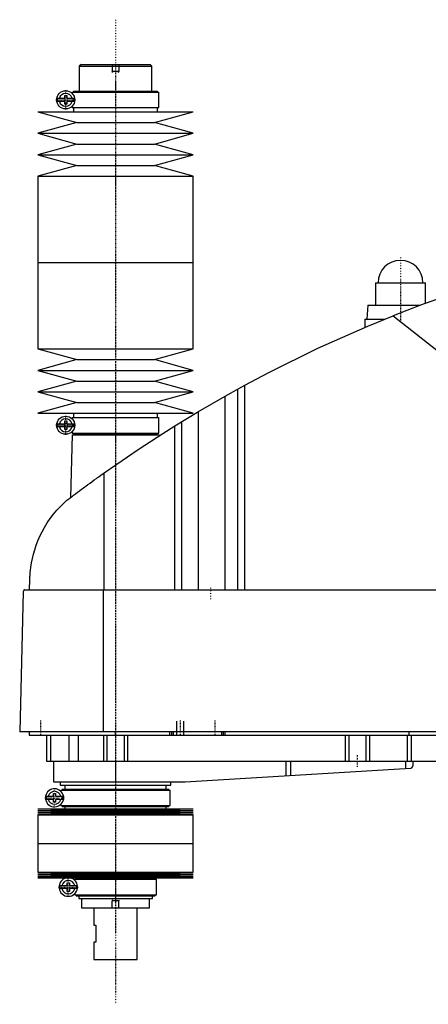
# Model space of a CAD drawing. Extents: x -906 to 186, y -1 to 900.
# Tile 1 of 3: x -906 to -669, y 330 to 900. Entities that reach past the tile are written whole.
import ezdxf

# ---------------------------------------------------------------- set-up
doc = ezdxf.new("R2010")
doc.units = 0
doc.linetypes.add('CENTER', pattern=[1.5, 0.45, -0.5, 0.05, -0.5])
for name, color, linetype in [('AM_0', 7, 'CONTINUOUS'), ('AM_10', 7, 'CONTINUOUS'), ('AM_7', 7, 'CENTER')]:
    doc.layers.add(name, color=color, linetype=linetype)

msp = doc.modelspace()

# ---------------------------------------------------------------- linework, layer by layer
at = {"layer": 'AM_0', "color": 7, "linetype": 'CONTINUOUS'}
for p, q in [((-870, 874), (-871, 873)), ((-871, 873), (-871, 858.5)), ((-871, 873), (-829, 873)), ((-870, 874), (-830, 874)), ((-829, 873), (-830, 874)), ((-829, 858.5), (-829, 873)), ((-879.45, 854.4), (-879.45, 856)), ((-879.45, 856), (-878.25, 856)), ((-878.25, 856), (-878.25, 854.4)), ((-875.15, 858), (-875.15, 857.22)), ((-875.15, 858), (-824.85, 858)), ((-874.35, 858.5), (-874.35, 858)), ((-874.35, 858.5), (-825.65, 858.5)), ((-825.65, 858), (-825.65, 858.5)), ((-824.85, 849), (-824.85, 858)), ((-883.63, 854.4), (-879.45, 854.4)), ((-879.45, 852.6), (-883.63, 852.6)), ((-879.45, 851), (-879.45, 852.6)), ((-878.25, 851), (-879.45, 851)), ((-878.25, 854.4), (-874.07, 854.4)), ((-878.25, 852.6), (-878.25, 851)), ((-874.07, 852.6), (-878.25, 852.6)), ((-895, 846.5), (-872.5, 840.3)), ((-895, 846.5), (-805, 846.5)), ((-875.15, 849.78), (-875.15, 849)), ((-875.15, 849), (-824.85, 849)), ((-874.35, 849), (-874.35, 846.5)), ((-827.5, 840.3), (-805, 846.5)), ((-825.65, 846.5), (-825.65, 849)), ((-872.5, 840.3), (-895, 834.1)), ((-872.5, 840.3), (-827.5, 840.3)), ((-805, 834.1), (-827.5, 840.3)), ((-895, 834.1), (-872.5, 827.9)), ((-895, 834.1), (-805, 834.1)), ((-827.5, 827.9), (-805, 834.1)), ((-872.5, 827.9), (-895, 821.7)), ((-872.5, 827.9), (-827.5, 827.9)), ((-805, 821.7), (-827.5, 827.9)), ((-895, 821.7), (-872.5, 815.5)), ((-895, 821.7), (-805, 821.7)), ((-827.5, 815.5), (-805, 821.7)), ((-872.5, 815.5), (-895, 809.3)), ((-872.5, 815.5), (-827.5, 815.5)), ((-805, 809.3), (-827.5, 815.5)), ((-895, 809.3), (-895, 759.25)), ((-895, 809.3), (-805, 809.3)), ((-805, 759.25), (-805, 809.3)), ((-895, 759.25), (-895, 709.2)), ((-895, 759.25), (-805, 759.25)), ((-895, 759.25), (-805, 759.25)), ((-805, 709.2), (-805, 759.25)), ((-699.5, 747.5), (-699.5, 734.5)), ((-699.5, 747.5), (-670.5, 747.5)), ((-670.5, 735.67), (-670.5, 747.5)), ((-704, 734.5), (-704.5, 726.5)), ((-704, 734.5), (-673.65, 734.5)), ((-705.65, 726.5), (-705.65, 721.73)), ((-705.65, 726.5), (-694.16, 726.5)), ((-689.33, 728.44), (-545.22, 614.75)), ((-895, 709.2), (-872.5, 703)), ((-895, 709.2), (-805, 709.2)), ((-827.5, 703), (-805, 709.2)), ((-872.5, 703), (-895, 696.8)), ((-872.5, 703), (-827.5, 703)), ((-805, 696.8), (-827.5, 703)), ((-895, 696.8), (-872.5, 690.6)), ((-895, 696.8), (-805, 696.8)), ((-827.5, 690.6), (-805, 696.8)), ((-872.5, 690.6), (-895, 684.4)), ((-872.5, 690.6), (-827.5, 690.6)), ((-805, 684.4), (-827.5, 690.6)), ((-786.56, 681.89), (-775.22, 688.17)), ((-779.22, 569.6), (-779.22, 685.98)), ((-775.22, 569.6), (-775.22, 688.17)), ((-895, 684.4), (-872.5, 678.2)), ((-895, 684.4), (-805, 684.4)), ((-827.5, 678.2), (-805, 684.4)), ((-801.96, 672.97), (-786.56, 681.89)), ((-786.56, 569.6), (-786.56, 681.89)), ((-872.5, 678.2), (-895, 672)), ((-872.5, 678.2), (-827.5, 678.2)), ((-805, 672), (-827.5, 678.2)), ((-895, 672), (-805, 672)), ((-879.45, 665.9), (-879.45, 667.5)), ((-879.45, 667.5), (-878.25, 667.5)), ((-878.25, 667.5), (-878.25, 665.9)), ((-875.15, 669.5), (-875.15, 668.72)), ((-875.15, 669.5), (-824.85, 669.5)), ((-874.35, 672), (-874.35, 669.5)), ((-825.65, 669.5), (-825.65, 672)), ((-824.85, 660.5), (-824.85, 669.5)), ((-815.65, 664.64), (-801.96, 672.97)), ((-801.96, 569.6), (-801.96, 672.97)), ((-883.63, 665.9), (-879.45, 665.9)), ((-879.45, 664.1), (-883.63, 664.1)), ((-879.45, 662.5), (-879.45, 664.1)), ((-878.25, 662.5), (-879.45, 662.5)), ((-878.25, 665.9), (-874.07, 665.9)), ((-878.25, 664.1), (-878.25, 662.5)), ((-874.07, 664.1), (-878.25, 664.1)), ((-815.65, 569.6), (-815.65, 664.64)), ((-811.52, 569.6), (-811.52, 667.2)), ((-875.17, 659.5), (-876.04, 623.15)), ((-875.17, 659.5), (-824.83, 659.5)), ((-875.15, 661.28), (-875.15, 660.5)), ((-875.15, 660.5), (-824.85, 660.5)), ((-874.35, 660.5), (-874.35, 660)), ((-874.35, 660), (-825.65, 660)), ((-874.17, 660), (-874.17, 659.5)), ((-825.83, 659.5), (-825.83, 660)), ((-825.65, 660), (-825.65, 660.5)), ((-824.81, 658.86), (-824.83, 659.5)), ((-856.53, 569.6), (-856.53, 637.45)), ((-899.77, 569.6), (-899.63, 575.62)), ((-903.45, 568.63), (-905.5, 487.5)), ((-902.45, 569.6), (-332.05, 569.6)), ((-857.01, 487.5), (-857.01, 569.6)), ((-328.96, 487.5), (-905.5, 487.5)), ((-900, 487.5), (-900, 485.5)), ((-900, 485.5), (-360, 485.5)), ((-890, 485.5), (-890, 470.5)), ((-887.69, 485.5), (-887.69, 470.5)), ((-877.09, 485.5), (-877.09, 470.5)), ((-871.56, 485.5), (-871.56, 470.5)), ((-857, 485.5), (-857, 470.5)), ((-855, 485.5), (-855, 470.5)), ((-850, 485.5), (-850, 487.5)), ((-845, 485.5), (-845, 470.5)), ((-843, 485.5), (-843, 470.5)), ((-818.5, 485.5), (-818.5, 487.5)), ((-817.5, 485.5), (-817.5, 487.5)), ((-816.5, 485.5), (-816.5, 487.5)), ((-788.5, 485.5), (-788.5, 487.5)), ((-787.5, 485.5), (-787.5, 487.5)), ((-786.5, 485.5), (-786.5, 487.5)), ((-717, 485.5), (-717, 470.5)), ((-715, 485.5), (-715, 470.5)), ((-705, 485.5), (-705, 470.5)), ((-703, 485.5), (-703, 470.5)), ((-681.18, 485.5), (-681.18, 470.5)), ((-680, 485.5), (-680, 487.5)), ((-678.85, 485.5), (-678.85, 470.5)), ((-890, 470.5), (-582, 470.5)), ((-886, 470.5), (-886, 458.5)), ((-850, 470.5), (-850, 458.5)), ((-751.33, 470.5), (-751.33, 461.99)), ((-748.68, 470.5), (-748.68, 462.14)), ((-682.14, 470.5), (-682.14, 466.1)), ((-677.8, 470.5), (-677.8, 467.74)), ((-809.7, 458.52), (-679.14, 466.27)), ((-886, 458.5), (-810.3, 458.5)), ((-882, 458.5), (-882, 456.5)), ((-882, 456.5), (-818, 456.5)), ((-879.35, 456.5), (-879.35, 454.2)), ((-820.65, 454.2), (-820.65, 456.5)), ((-818, 456.5), (-818, 458.5)), ((-885.95, 450.1), (-885.95, 451.7)), ((-885.95, 451.7), (-884.75, 451.7)), ((-884.75, 451.7), (-884.75, 450.1)), ((-881.65, 453.7), (-881.65, 452.92)), ((-881.65, 453.7), (-818.35, 453.7)), ((-880.85, 454.2), (-880.85, 453.7)), ((-880.85, 454.2), (-819.15, 454.2)), ((-819.15, 453.7), (-819.15, 454.2)), ((-818.35, 444.7), (-818.35, 453.7)), ((-890.13, 450.1), (-885.95, 450.1)), ((-885.95, 448.3), (-890.13, 448.3)), ((-885.95, 446.7), (-885.95, 448.3)), ((-884.75, 446.7), (-885.95, 446.7)), ((-884.75, 450.1), (-880.57, 450.1)), ((-884.75, 448.3), (-884.75, 446.7)), ((-880.57, 448.3), (-884.75, 448.3)), ((-881.65, 445.48), (-881.65, 444.7)), ((-895, 442.75), (-872.5, 442.18)), ((-895, 442.75), (-805, 442.75)), ((-872.5, 442.18), (-895, 441.61)), ((-895, 441.61), (-872.5, 441.04)), ((-895, 441.61), (-805, 441.61)), ((-872.5, 441.04), (-895, 440.47)), ((-895, 440.47), (-872.5, 439.9)), ((-895, 440.47), (-805, 440.47)), ((-872.5, 439.9), (-895, 439.33)), ((-895, 439.33), (-895, 422.75)), ((-895, 439.33), (-805, 439.33)), ((-881.65, 444.7), (-818.35, 444.7)), ((-880.85, 444.7), (-880.85, 444.2)), ((-880.85, 444.2), (-819.15, 444.2)), ((-879.35, 444.2), (-879.35, 442.75)), ((-872.5, 442.18), (-827.5, 442.18)), ((-872.5, 441.04), (-827.5, 441.04)), ((-872.5, 439.9), (-827.5, 439.9)), ((-827.5, 442.18), (-805, 442.75)), ((-805, 441.61), (-827.5, 442.18)), ((-827.5, 441.04), (-805, 441.61)), ((-805, 440.47), (-827.5, 441.04)), ((-827.5, 439.9), (-805, 440.47)), ((-805, 439.33), (-827.5, 439.9)), ((-820.65, 442.75), (-820.65, 444.2)), ((-819.15, 444.2), (-819.15, 444.7)), ((-805, 422.75), (-805, 439.33)), ((-895, 422.75), (-805, 422.75)), ((-895, 422.75), (-895, 406.17)), ((-895, 422.75), (-805, 422.75)), ((-805, 406.17), (-805, 422.75)), ((-895, 406.17), (-872.5, 405.6)), ((-895, 406.17), (-805, 406.17)), ((-872.5, 405.6), (-895, 405.03)), ((-895, 405.03), (-872.5, 404.46)), ((-895, 405.03), (-805, 405.03)), ((-872.5, 405.6), (-827.5, 405.6)), ((-827.5, 405.6), (-805, 406.17)), ((-805, 405.03), (-827.5, 405.6)), ((-827.5, 404.46), (-805, 405.03)), ((-872.5, 404.46), (-895, 403.89)), ((-895, 403.89), (-872.5, 403.32)), ((-895, 403.89), (-805, 403.89)), ((-872.5, 403.32), (-895, 402.75)), ((-895, 402.75), (-805, 402.75)), ((-877.95, 398.4), (-877.95, 400)), ((-877.95, 400), (-876.75, 400)), ((-876.75, 400), (-876.75, 398.4)), ((-873.65, 402), (-873.65, 401.4)), ((-873.65, 402), (-826.35, 402)), ((-872.85, 402.5), (-872.85, 402)), ((-872.85, 402.5), (-827.15, 402.5)), ((-872.5, 404.46), (-827.5, 404.46)), ((-872.5, 403.32), (-827.5, 403.32)), ((-871.35, 402.75), (-871.35, 402.5)), ((-828.65, 402.5), (-828.65, 402.75)), ((-805, 403.89), (-827.5, 404.46)), ((-827.5, 403.32), (-805, 403.89)), ((-805, 402.75), (-827.5, 403.32)), ((-827.15, 402), (-827.15, 402.5)), ((-826.35, 393), (-826.35, 402)), ((-882.26, 398.4), (-877.95, 398.4)), ((-877.95, 396.6), (-882.26, 396.6)), ((-877.95, 395), (-877.95, 396.6)), ((-876.75, 395), (-877.95, 395)), ((-876.75, 398.4), (-872.44, 398.4)), ((-876.75, 396.6), (-876.75, 395)), ((-872.44, 396.6), (-876.75, 396.6)), ((-873.65, 393.6), (-873.65, 393)), ((-873.65, 393), (-826.35, 393)), ((-872.85, 393), (-872.85, 392.5)), ((-872.85, 392.5), (-827.15, 392.5)), ((-871.35, 392.5), (-871.35, 390.8)), ((-871.35, 390.8), (-828.65, 390.8)), ((-869.75, 390.8), (-869.75, 385.5)), ((-830.25, 385.5), (-830.25, 390.8)), ((-828.65, 390.8), (-828.65, 392.5)), ((-827.15, 392.5), (-827.15, 393)), ((-869.75, 385.5), (-830.25, 385.5)), ((-862.5, 385.5), (-862.5, 375.5)), ((-837.5, 355.5), (-837.5, 385.5)), ((-862.5, 375.5), (-861.5, 375.5)), ((-861.5, 375.5), (-861.5, 365.5)), ((-862.5, 365.5), (-862.5, 355.5)), ((-861.5, 365.5), (-862.5, 365.5)), ((-862.5, 355.5), (-837.5, 355.5))]:
    msp.add_line(p, q, dxfattribs=at)
for points in [[(-592.03, 760.16, 0), (-608.52, 755.74, 0), (-641.19, 745.86, 0), (-673.4, 734.59, 0), (-689.33, 728.44, 0)], [(-775.22, 688.17, 0), (-761.24, 695.59, 0), (-732.87, 709.58, 0), (-703.96, 722.45, 0), (-689.33, 728.44, 0)], [(-856.53, 637.45, 0), (-849.84, 642.16, 0), (-836.3, 651.36, 0), (-822.58, 660.29, 0), (-815.65, 664.64, 0)], [(-878.19, 621.52, 0), (-877.65, 621.93, 0), (-876.56, 622.75, 0), (-875.45, 623.59, 0), (-874.89, 624.01, 0), (-874.33, 624.44, 0), (-873.19, 625.3, 0), (-872.03, 626.16, 0), (-870.86, 627.04, 0), (-869.67, 627.92, 0), (-868.47, 628.81, 0), (-867.86, 629.26, 0), (-867.25, 629.7, 0), (-866.03, 630.6, 0), (-864.79, 631.51, 0), (-863.54, 632.42, 0), (-862.29, 633.33, 0), (-861.02, 634.24, 0), (-860.38, 634.7, 0), (-859.75, 635.16, 0), (-858.46, 636.08, 0), (-857.18, 637, 0), (-856.53, 637.45, 0)], [(-899.63, 575.62, 0), (-899.63, 575.9, 0), (-899.61, 576.44, 0), (-899.59, 576.97, 0), (-899.58, 577.22, 0), (-899.56, 577.47, 0), (-899.53, 577.96, 0), (-899.5, 578.44, 0), (-899.47, 578.91, 0), (-899.43, 579.37, 0), (-899.39, 579.83, 0), (-899.37, 580.05, 0), (-899.35, 580.27, 0), (-899.31, 580.72, 0), (-899.26, 581.15, 0), (-899.07, 582.67, 0), (-898.88, 583.94, 0), (-898.67, 585.21, 0), (-898.16, 587.76, 0), (-897.54, 590.32, 0), (-896.8, 592.89, 0), (-895.93, 595.48, 0), (-894.93, 598.07, 0), (-894.38, 599.37, 0), (-893.8, 600.67, 0), (-892.52, 603.27, 0), (-891.09, 605.85, 0), (-889.52, 608.41, 0), (-887.8, 610.92, 0), (-885.93, 613.4, 0), (-884.94, 614.61, 0), (-883.91, 615.81, 0), (-881.74, 618.15, 0), (-879.41, 620.42, 0), (-878.19, 621.52, 0)], [(-902.45, 569.6, 0), (-902.48, 569.6, 0), (-902.54, 569.6, 0), (-902.61, 569.59, 0), (-902.64, 569.58, 0), (-902.67, 569.57, 0), (-902.74, 569.56, 0), (-902.8, 569.54, 0), (-902.86, 569.51, 0), (-902.93, 569.48, 0), (-902.99, 569.44, 0), (-903.02, 569.42, 0), (-903.05, 569.4, 0), (-903.1, 569.36, 0), (-903.16, 569.3, 0), (-903.21, 569.24, 0), (-903.27, 569.18, 0), (-903.3, 569.13, 0), (-903.3, 569.12, 0), (-903.31, 569.11, 0), (-903.32, 569.1, 0), (-903.32, 569.09, 0), (-903.33, 569.08, 0), (-903.34, 569.06, 0), (-903.34, 569.05, 0), (-903.35, 569.04, 0), (-903.35, 569.03, 0), (-903.36, 569.01, 0), (-903.37, 569, 0), (-903.37, 568.99, 0), (-903.38, 568.97, 0), (-903.39, 568.95, 0), (-903.39, 568.93, 0), (-903.4, 568.91, 0), (-903.41, 568.89, 0), (-903.41, 568.88, 0), (-903.41, 568.87, 0), (-903.42, 568.84, 0), (-903.43, 568.82, 0), (-903.43, 568.79, 0), (-903.43, 568.78, 0), (-903.43, 568.77, 0), (-903.44, 568.77, 0), (-903.44, 568.77, 0), (-903.44, 568.76, 0), (-903.44, 568.76, 0), (-903.44, 568.75, 0), (-903.44, 568.75, 0), (-903.44, 568.74, 0), (-903.44, 568.74, 0), (-903.44, 568.74, 0), (-903.44, 568.73, 0), (-903.44, 568.73, 0), (-903.44, 568.72, 0), (-903.44, 568.72, 0), (-903.44, 568.72, 0), (-903.44, 568.71, 0), (-903.44, 568.71, 0), (-903.44, 568.71, 0), (-903.44, 568.7, 0), (-903.45, 568.7, 0), (-903.45, 568.69, 0), (-903.45, 568.69, 0), (-903.45, 568.68, 0), (-903.45, 568.68, 0), (-903.45, 568.67, 0), (-903.45, 568.67, 0), (-903.45, 568.67, 0), (-903.45, 568.66, 0), (-903.45, 568.65, 0), (-903.45, 568.65, 0), (-903.45, 568.64, 0), (-903.45, 568.64, 0), (-903.45, 568.64, 0), (-903.45, 568.63, 0), (-903.45, 568.63, 0), (-903.45, 568.63, 0)], [(-679.14, 466.27, 0), (-679.07, 466.3, 0), (-678.93, 466.36, 0), (-678.8, 466.42, 0), (-678.73, 466.46, 0), (-678.67, 466.49, 0), (-678.56, 466.57, 0), (-678.45, 466.66, 0), (-678.35, 466.75, 0), (-678.26, 466.84, 0), (-678.18, 466.94, 0), (-678.14, 466.99, 0), (-678.11, 467.04, 0), (-678.04, 467.14, 0), (-677.98, 467.24, 0), (-677.93, 467.34, 0), (-677.89, 467.44, 0), (-677.86, 467.53, 0), (-677.84, 467.58, 0), (-677.84, 467.58, 0), (-677.84, 467.6, 0), (-677.83, 467.61, 0), (-677.83, 467.62, 0), (-677.83, 467.62, 0), (-677.83, 467.64, 0), (-677.82, 467.65, 0), (-677.82, 467.66, 0), (-677.82, 467.67, 0), (-677.81, 467.68, 0), (-677.81, 467.69, 0), (-677.81, 467.69, 0), (-677.81, 467.7, 0), (-677.81, 467.71, 0), (-677.8, 467.72, 0), (-677.8, 467.72, 0), (-677.8, 467.73, 0), (-677.8, 467.73, 0), (-677.8, 467.73, 0), (-677.8, 467.73, 0), (-677.8, 467.74, 0), (-677.8, 467.74, 0)], [(-880.34, 450.78, 0), (-880.34, 450.77, 0), (-880.34, 450.76, 0), (-880.33, 450.74, 0), (-880.33, 450.73, 0), (-880.33, 450.72, 0), (-880.32, 450.71, 0), (-880.32, 450.69, 0), (-880.31, 450.67, 0), (-880.31, 450.65, 0), (-880.3, 450.63, 0), (-880.3, 450.62, 0), (-880.3, 450.61, 0), (-880.3, 450.59, 0), (-880.29, 450.56, 0), (-880.29, 450.54, 0), (-880.28, 450.52, 0), (-880.28, 450.49, 0), (-880.28, 450.48, 0), (-880.27, 450.47, 0), (-880.27, 450.44, 0), (-880.27, 450.42, 0), (-880.26, 450.41, 0), (-880.26, 450.39, 0), (-880.26, 450.37, 0), (-880.25, 450.34, 0), (-880.25, 450.33, 0), (-880.25, 450.31, 0), (-880.25, 450.29, 0), (-880.24, 450.26, 0), (-880.24, 450.23, 0), (-880.24, 450.2, 0), (-880.23, 450.17, 0), (-880.23, 450.16, 0), (-880.23, 450.14, 0), (-880.23, 450.11, 0), (-880.23, 450.08, 0), (-880.22, 450.05, 0), (-880.22, 450.02, 0), (-880.22, 449.98, 0), (-880.22, 449.97, 0), (-880.22, 449.95, 0), (-880.21, 449.92, 0), (-880.21, 449.89, 0), (-880.21, 449.85, 0), (-880.21, 449.82, 0), (-880.2, 449.79, 0), (-880.2, 449.77, 0), (-880.2, 449.75, 0), (-880.2, 449.72, 0), (-880.2, 449.69, 0), (-880.19, 449.57, 0), (-880.19, 449.36, 0), (-880.19, 449.26, 0), (-880.19, 449.16, 0), (-880.19, 448.96, 0), (-880.2, 448.75, 0), (-880.2, 448.63, 0), (-880.21, 448.6, 0), (-880.21, 448.57, 0), (-880.21, 448.55, 0), (-880.21, 448.53, 0), (-880.21, 448.5, 0), (-880.21, 448.47, 0), (-880.22, 448.44, 0), (-880.22, 448.4, 0), (-880.22, 448.37, 0), (-880.22, 448.35, 0), (-880.22, 448.34, 0), (-880.23, 448.3, 0), (-880.23, 448.27, 0), (-880.23, 448.24, 0), (-880.24, 448.21, 0), (-880.24, 448.17, 0), (-880.24, 448.16, 0), (-880.24, 448.14, 0), (-880.25, 448.11, 0), (-880.25, 448.08, 0), (-880.25, 448.07, 0), (-880.26, 448.05, 0), (-880.26, 448.02, 0), (-880.26, 447.99, 0), (-880.27, 447.97, 0), (-880.27, 447.96, 0), (-880.27, 447.93, 0), (-880.28, 447.9, 0), (-880.28, 447.88, 0), (-880.29, 447.85, 0), (-880.29, 447.82, 0), (-880.3, 447.81, 0), (-880.3, 447.8, 0), (-880.3, 447.77, 0), (-880.31, 447.75, 0), (-880.31, 447.73, 0), (-880.32, 447.71, 0), (-880.32, 447.69, 0), (-880.33, 447.68, 0), (-880.33, 447.67, 0), (-880.34, 447.65, 0), (-880.34, 447.63, 0), (-880.34, 447.62, 0)]]:
    msp.add_polyline3d(points, dxfattribs=at)
for centre in [(-878.85, 853.5), (-878.85, 665)]:
    msp.add_circle(centre, 5.25, dxfattribs=at)
for centre, radius, start, end in [((-878.85, 853.5), 3.75, 13.8865, 166.1135), ((-878.85, 853.5), 4.87, 169.3459, 190.6541), ((-878.85, 853.5), 3.75, 193.8865, 346.1135), ((-878.85, 853.5), 4.87, 349.3459, 10.6541), ((-685, 747.5), 13, 0, 180), ((-878.85, 665), 3.75, 13.8865, 166.1135), ((-878.85, 665), 4.87, 169.3459, 190.6541), ((-878.85, 665), 3.75, 193.8865, 346.1135), ((-878.85, 665), 4.87, 349.3459, 10.6541), ((-810.3, 468.5), 10, 270, 273.4), ((-885.35, 449.2), 5.25, 17.5154, 342.4846), ((-885.35, 449.2), 3.75, 13.8865, 166.1135), ((-885.35, 449.2), 4.87, 169.3459, 190.6541), ((-885.35, 449.2), 3.75, 193.8865, 346.1135), ((-885.35, 449.2), 4.87, 349.3459, 10.6541), ((-877.35, 397.5), 5.37, 102.3808, 77.6192), ((-877.35, 397.5), 3.87, 13.43, 166.57), ((-877.35, 397.5), 4.99, 169.6156, 190.3844), ((-877.35, 397.5), 3.87, 193.43, 346.57), ((-877.35, 397.5), 4.99, 349.6156, 10.3844)]:
    msp.add_arc(centre, radius, start, end, dxfattribs=at)
at = {"layer": 'AM_10', "color": 7, "linetype": 'CONTINUOUS'}
for p, q in [((-852, 874), (-852, 870)), ((-848, 874), (-848, 870)), ((-848, 870), (-852, 870)), ((-851.62, 869.34), (-852, 870)), ((-848.38, 869.34), (-848, 870)), ((-814.5, 485.5), (-814.5, 493.5)), ((-810.5, 485.5), (-810.5, 493.5)), ((-851.62, 390.16), (-852, 389.5)), ((-848, 389.5), (-852, 389.5)), ((-852, 385.5), (-852, 389.5)), ((-848.38, 390.16), (-848, 389.5)), ((-848, 385.5), (-848, 389.5))]:
    msp.add_line(p, q, dxfattribs=at)
at = {"layer": 'AM_7', "color": 4, "linetype": 'CENTER'}
for p, q in [((-850, 899.92), (-850, 329.57)), ((-850, 863.46), (-850, 754.29)), ((-878.85, 847.99), (-878.85, 859.01)), ((-884.36, 853.5), (-873.34, 853.5)), ((-850, 764.21), (-850, 655.04)), ((-685, 762.2), (-685, 724.8)), ((-698.65, 747.5), (-671.35, 747.5)), ((-850, 700.5), (-850, 370.5)), ((-878.85, 659.49), (-878.85, 670.51)), ((-884.36, 665), (-873.34, 665)), ((-795, 570.9), (-795, 564.3)), ((-893.5, 493.9), (-893.5, 485.1)), ((-812.5, 493.9), (-812.5, 485.1)), ((-792.5, 493.9), (-792.5, 485.1)), ((-710, 473.8), (-710, 467.2)), ((-850, 458.19), (-850, 421.06)), ((-885.35, 443.69), (-885.35, 454.71)), ((-890.86, 449.2), (-879.84, 449.2)), ((-850, 424.35), (-850, 389.2)), ((-877.35, 391.86), (-877.35, 403.14)), ((-882.99, 397.5), (-871.71, 397.5))]:
    msp.add_line(p, q, dxfattribs=at)

doc.saveas('drawing.dxf')
